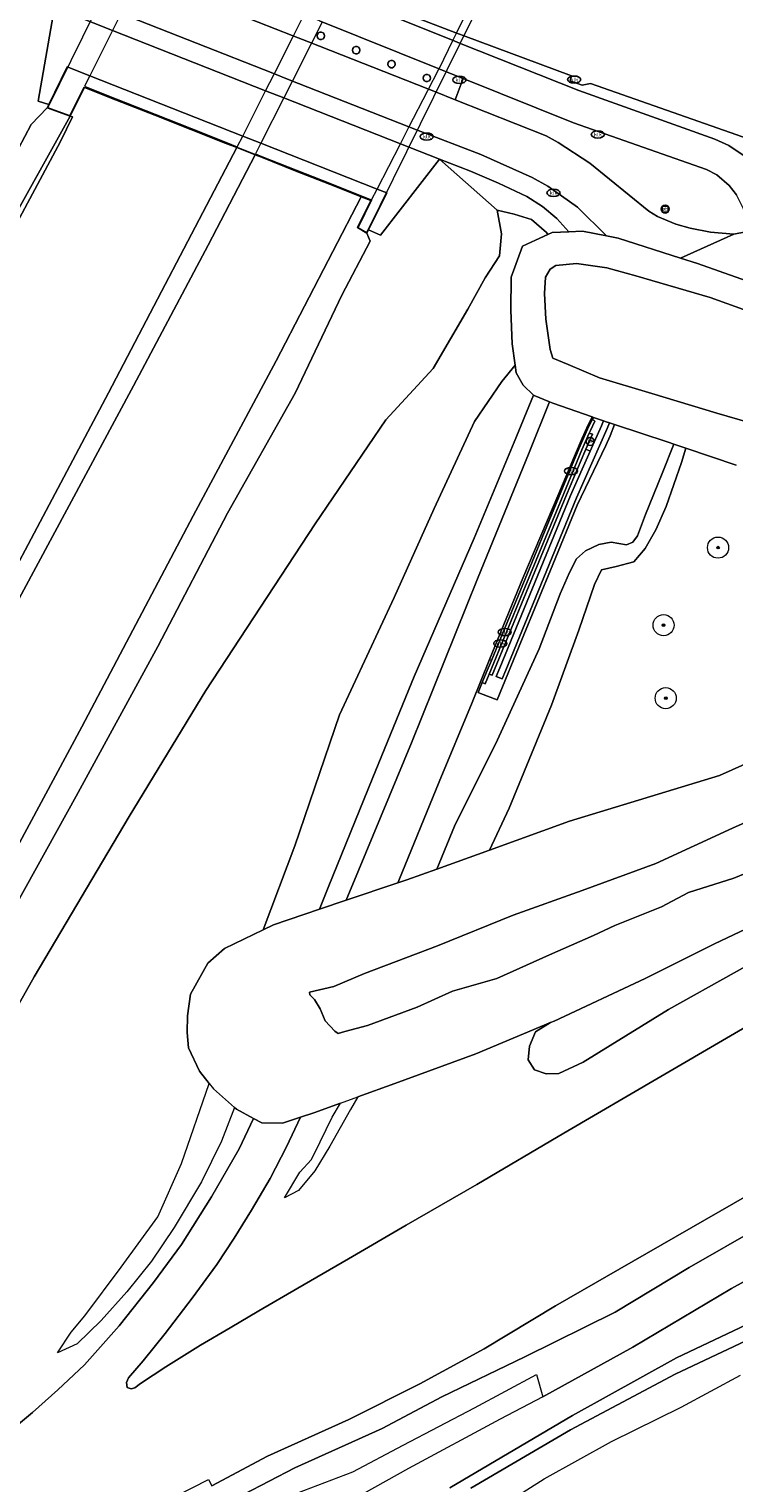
# Model space of a CAD drawing. Header units: metres. Extents: x 89394 to 92106, y 463550 to 466167.
# Tile 58 of 112: x 90991 to 91058, y 464448 to 464585. Entities that reach past the tile are written whole.
import ezdxf
from ezdxf.enums import TextEntityAlignment as Align

# ---------------------------------------------------------------- set-up
doc = ezdxf.new("R2010")
doc.units = ezdxf.units.M
for name, color, linetype, lineweight in [('B-PV-GR-BOOM-S', 90, 'Continuous', 25), ('B-PV-GR-BOUWLAND_BRAAKLIGGEND-GV', 200, 'Continuous', 13), ('B-PV-GR-GRAS-GV', 60, 'Continuous', 13), ('B-PV-GR-GROENVOORZIENING-GV', 80, 'Continuous', 18), ('B-PV-GW-TALUD_KRUIN-G', 90, 'Continuous', 18), ('B-PV-IE-MEUBILAIR-S', 7, 'Continuous', 25), ('B-PV-KW-KUNSTWERK-GV', 170, 'Continuous', 18), ('B-PV-KW-KUNSTWERK_PYLOON-GV', 170, 'Continuous', 18), ('B-PV-OG-TERREIN_OEVER-GV', 7, 'Continuous', 18), ('B-PV-OG-WATER_SLOOT-GV', 120, 'Continuous', 18), ('B-PV-OG-WEG-GV', 7, 'Continuous', 18), ('B-PV-VH-VERHARDING_ASFALT-GV', 210, 'Continuous', 18), ('B-PV-VH-VERHARDING_BETONSTRAATSTEEN-GV', 190, 'Continuous', 18), ('B-PV-VH-VERHARDING_GESLOTEN-GV', 210, 'Continuous', 18), ('B-PV-VH-VERHARDING_OPEN-GV', 40, 'Continuous', 18), ('B-PV-VH-VERHARDING_OPEN_TEGEL-GV', 90, 'Continuous', 18)]:
    doc.layers.add(name, color=color, linetype=linetype, lineweight=lineweight)
doc.styles.add('NLCS-ISO', font='NLCS-ISO.ttf')

# ---------------------------------------------------------------- blocks, each defined once
blk = doc.blocks.new('SIE-MEUBILAIR_BORD_VERKEER-SO')
blk.add_lwpolyline([(-0.5625, -0.5625), (0.5625, -0.5625), (0.5625, 0.5625), (-0.5625, 0.5625)], close=True)
at = {"style": 'NLCS-ISO'}
blk.add_text('vb', height=0.75, dxfattribs=at).set_placement((0, 0), align=Align.MIDDLE_CENTER)
blk = doc.blocks.new('SIE-MEUBILAIR_PAAL_HALTEPAAL-SO')
blk.add_circle((0, 0), 0.75)
at = {"style": 'NLCS-ISO'}
blk.add_text('ht', height=0.75, dxfattribs=at).set_placement((0, 0.06), align=Align.MIDDLE_CENTER)
blk = doc.blocks.new('SIE-MEUBILAIR_PAAL_VRI-SO')
blk.add_circle((0, 0), 0.75)
at = {"style": 'NLCS-ISO'}
blk.add_text('vri', height=0.75, dxfattribs=at).set_placement((-0.08, 0.07), align=Align.MIDDLE_CENTER)
blk = doc.blocks.new('SIE-MEUBILAIR_PUT_KOLK-SO')
blk.add_ellipse((0, 0), major_axis=(1.25, 0), ratio=0.54)
at = {"style": 'NLCS-ISO'}
blk.add_text('klk', height=0.75, dxfattribs=at).set_placement((0.03, 0), align=Align.MIDDLE_CENTER)
blk = doc.blocks.new('SGR-BOOM_GBKN-SO')
at = {"linetype": 'ByBlock', "lineweight": 18}
h = blk.add_hatch(color=0, dxfattribs=at)
h.dxf.hatch_style = 1
edge = h.paths.add_edge_path()
edge.add_arc((0, 0), 0.25, 0, 360)
at = {"color": 0, "linetype": 'ByBlock', "lineweight": 18}
for radius in [2, 0.25]:
    blk.add_circle((0, 0), radius, dxfattribs=at)
at = {"color": 0, "linetype": 'ByBlock', "lineweight": 18, "style": 'NLCS-ISO'}
blk.add_attdef('SOORT', (2.5, 0), '', height=1.5, dxfattribs=at)

msp = doc.modelspace()

# ---------------------------------------------------------------- linework, layer by layer
at = {"layer": 'B-PV-GR-BOUWLAND_BRAAKLIGGEND-GV', "flags": 128}
msp.add_lwpolyline([(90993.84, 464587.242), (90999.33, 464585.083), (91013.831, 464579.38), (91015.557, 464578.701), (91026.581, 464574.366), (91030.115, 464572.976), (91030.291, 464572.907), (91033.222, 464571.763), (91035.855, 464570.647), (91038.548, 464569.366), (91040.035, 464568.43), (91041.392, 464567.3), (91042.51, 464566.047), (91043.828, 464566.108), (91046.101, 464565.646), (91043.338, 464568.368), (91040.543, 464570.353), (91039.057, 464571.182), (91034.207, 464573.351), (91028.121, 464575.679), (91027.378, 464575.972), (91016.064, 464580.426), (91014.522, 464581.035), (91000.055, 464586.731)], dxfattribs=at)
at = {"layer": 'B-PV-GR-GRAS-GV', "flags": 128}
for points in [[(90900.416, 464413.743), (90908.526, 464427.804), (90916.734, 464442.385), (90922.336, 464452.521), (90926.464, 464457.909), (90931.921, 464467.01), (90936.827, 464476.386), (90942.365, 464485.894), (90950.408, 464499.462), (90960.282, 464517.251), (90967.337, 464530.496), (90976.57, 464548.183), (90984.104, 464562.405), (90989.252, 464571.645), (90991.644, 464576.2), (90993.168, 464577.779), (90993.308, 464578.067), (90992.303, 464578.412), (90993.84, 464587.242)], [(90983.506, 464480.661), (90991.916, 464495.588), (91000.911, 464510.753), (91008.171, 464522.668), (91018.521, 464538.436), (91025.221, 464548.271), (91029.677, 464553.123), (91032.973, 464558.732), (91034.593, 464561.683), (91035.964, 464563.777), (91036.167, 464565.863), (91035.74, 464568.095), (91030.291, 464572.907), (91024.718, 464565.731), (91023.582, 464566.242), (91023.422, 464565.918), (91023.71, 464565.145), (91021.054, 464560.057), (91016.626, 464550.776), (91010.222, 464539.43), (91003.617, 464526.837), (90995.917, 464512.666), (90988.207, 464498.838)], [(91058.362, 464543.969), (91053.608, 464545.57), (91053.192, 464544.216), (91051.751, 464540.058), (91050.748, 464537.864), (91049.734, 464536.103), (91048.69, 464534.84), (91047.011, 464534.388), (91045.621, 464534.06), (91044.944, 464532.683), (91043.475, 464528.364), (91040.869, 464521.265), (91036.883, 464511.533), (91035.032, 464507.576), (91042.596, 464510.292), (91056.783, 464514.636), (91067.931, 464519.615)], [(91061.04, 464500.946), (91056.305, 464498.695), (91049.757, 464495.422), (91041.143, 464491.4), (91040.796, 464491.255), (91039.358, 464490.381), (91038.793, 464489.016), (91038.69, 464487.744), (91039.285, 464486.79), (91040.39, 464486.419), (91041.587, 464486.438), (91043.888, 464487.526), (91051.95, 464492.494), (91064.397, 464499.432)], [(91060.644, 464471.953), (91053.917, 464468.099), (91046.925, 464463.873), (91038.351, 464459.64), (91030.511, 464455.861), (91024.869, 464452.852), (91016.585, 464449.141), (91009.305, 464445.361)], [(91016.127, 464446.501), (91022.095, 464448.761), (91026.853, 464451.294), (91033.609, 464454.816), (91039.477, 464457.961), (91040.077, 464455.855), (91048.591, 464460.544), (91057.911, 464466.103), (91068.19, 464471.768)]]:
    msp.add_lwpolyline(points, dxfattribs=at)
msp.add_lwpolyline([(91053.608, 464545.57), (91052.473, 464545.952), (91051.352, 464543.178), (91049.786, 464539.316), (91049.017, 464537.287), (91048.59, 464536.7), (91047.994, 464536.452), (91046.523, 464536.698), (91045.353, 464536.471), (91044.115, 464535.876), (91043.265, 464535.099), (91042.596, 464533.812), (91041.702, 464531.792), (91039.731, 464526.596), (91035.79, 464518.007), (91031.721, 464509.831), (91030.024, 464505.779), (91035.032, 464507.576), (91036.883, 464511.533), (91040.869, 464521.265), (91043.475, 464528.364), (91044.944, 464532.683), (91045.621, 464534.06), (91047.011, 464534.388), (91048.69, 464534.84), (91049.734, 464536.103), (91050.748, 464537.864), (91051.751, 464540.058), (91053.192, 464544.216)], close=True, dxfattribs=at)
at = {"layer": 'B-PV-GR-GROENVOORZIENING-GV', "flags": 128}
for points in [[(90989.054, 464565.685), (90995.321, 464576.987), (90993.168, 464577.779), (90991.644, 464576.2), (90989.252, 464571.645)], [(90988.207, 464498.838), (90995.917, 464512.666), (91003.617, 464526.837), (91010.222, 464539.43), (91016.626, 464550.776), (91021.054, 464560.057), (91023.71, 464565.145), (91023.422, 464565.918), (91022.533, 464566.448), (91023.781, 464569), (91022.883, 464569.354), (91014.841, 464553.825), (91006.985, 464539.191), (90996.45, 464519.222), (90983.948, 464496.06)], [(90989.079, 464452.127), (90991.783, 464454.374), (90994.155, 464456.535), (90996.678, 464458.881), (90999.966, 464462.568), (91003.231, 464466.67), (91005.873, 464470.276), (91008.703, 464474.772), (91011.338, 464479.323), (91012.684, 464482.195), (91011.09, 464483.06), (91010.891, 464483.233), (91009.665, 464480.041), (91007.749, 464476.192), (91005.192, 464471.885), (91003.036, 464468.691), (91000.69, 464465.781), (90998.281, 464463.065), (90996.006, 464460.864), (90994.152, 464460.01), (90995.42, 464461.977), (90996.734, 464463.536), (91000.158, 464468.133), (91003.63, 464472.897), (91005.875, 464477.941), (91008.494, 464485.48), (91007.559, 464486.664), (91006.535, 464488.86), (91006.396, 464490.33), (91006.428, 464491.906), (91006.71, 464493.944), (91008.349, 464496.88), (91009.931, 464498.253), (91013.597, 464500.037), (91016.606, 464507.974), (91020.837, 464520.355), (91025.985, 464531.463), (91029.788, 464539.873), (91033.591, 464548.093), (91036.174, 464551.872), (91037.432, 464553.422), (91037.155, 464555.437), (91037.028, 464558.645), (91037.082, 464561.763), (91038.134, 464564.699), (91039.374, 464565.237), (91040.538, 464565.78), (91040.405, 464565.962), (91039.005, 464567.191), (91037.362, 464567.705), (91035.74, 464568.095), (91036.167, 464565.863), (91035.964, 464563.777), (91034.593, 464561.683), (91032.973, 464558.732), (91029.677, 464553.123), (91025.221, 464548.271), (91018.521, 464538.436), (91008.171, 464522.668), (91000.911, 464510.753), (90991.916, 464495.588), (90983.506, 464480.661)], [(91064.397, 464499.432), (91051.95, 464492.494), (91043.888, 464487.526), (91041.587, 464486.438), (91040.39, 464486.419), (91039.285, 464486.79), (91038.69, 464487.744), (91038.793, 464489.016), (91039.358, 464490.381), (91040.796, 464491.255), (91033.715, 464488.302), (91026.045, 464485.485), (91022.551, 464484.225), (91021.856, 464483.025), (91019.901, 464479.555), (91018.495, 464477.243), (91016.955, 464475.38), (91015.617, 464474.69), (91017.066, 464477.122), (91018.161, 464478.314), (91019.004, 464479.971), (91020.12, 464482.299), (91020.904, 464483.631), (91018.384, 464482.722), (91017.118, 464482.299), (91015.822, 464479.507), (91014.252, 464476.519), (91012.505, 464473.528), (91010.864, 464470.86), (91009.222, 464468.387), (91006.868, 464465.189), (91004.336, 464461.842), (91002.24, 464459.255), (91000.842, 464457.665), (91000.653, 464457.211), (91000.733, 464456.746), (91001.12, 464456.608), (91001.458, 464456.704), (91002.004, 464457.113), (91004.402, 464458.71), (91007.662, 464460.732), (91010.475, 464462.391), (91013.176, 464464.007), (91016.889, 464466.13), (91021.684, 464468.913), (91027.119, 464472.099), (91033.805, 464475.938), (91042.04, 464480.786), (91051.225, 464486.144), (91063.669, 464493.398)], [(91059.581, 464475.003), (91049.88, 464469.41), (91041.26, 464464.478), (91034.51, 464460.396), (91028.418, 464457.08), (91021.721, 464453.73), (91014.012, 464450.255), (91008.733, 464447.435)], [(91009.305, 464445.361), (91016.585, 464449.141), (91024.869, 464452.852), (91030.511, 464455.861), (91038.351, 464459.64), (91046.925, 464463.873), (91053.917, 464468.099), (91060.644, 464471.953)], [(91068.19, 464471.768), (91057.911, 464466.103), (91048.591, 464460.544), (91040.077, 464455.855), (91036.035, 464453.756), (91027.347, 464449.096), (91019.065, 464444.441)], [(91031.259, 464447.267), (91042.885, 464454.099), (91052.699, 464459.549), (91070.092, 464467.78)]]:
    msp.add_lwpolyline(points, dxfattribs=at)
for points in [[(91033.222, 464571.763), (91030.291, 464572.907), (91035.74, 464568.095), (91037.362, 464567.705), (91039.005, 464567.191), (91040.405, 464565.962), (91040.538, 464565.78), (91040.952, 464565.974), (91042.51, 464566.047), (91041.392, 464567.3), (91040.035, 464568.43), (91038.548, 464569.366), (91035.855, 464570.647)], [(91039.187, 464550.597), (91038.201, 464551.538), (91037.531, 464552.706), (91037.432, 464553.422), (91036.174, 464551.872), (91033.591, 464548.093), (91029.788, 464539.873), (91025.985, 464531.463), (91020.837, 464520.355), (91016.606, 464507.974), (91013.597, 464500.037), (91014.572, 464500.512), (91018.933, 464501.98), (91019.755, 464504.021), (91023.972, 464514.425), (91027.903, 464523.975), (91033.57, 464537.08), (91037.339, 464546.154)], [(91040.703, 464549.951), (91039.233, 464550.553), (91039.187, 464550.597), (91037.339, 464546.154), (91033.57, 464537.08), (91027.903, 464523.975), (91023.972, 464514.425), (91019.755, 464504.021), (91018.933, 464501.98), (91021.447, 464502.827), (91022.615, 464505.649), (91027.646, 464517.71), (91033.896, 464533.207), (91038.767, 464545.155)], [(91052.473, 464545.952), (91051.91, 464546.142), (91046.862, 464547.807), (91046.452, 464546.737), (91046.024, 464545.827), (91043.322, 464540.189), (91041.008, 464534.59), (91038.035, 464527.388), (91035.735, 464521.773), (91034.154, 464522.393), (91033.95, 464522.483), (91034.326, 464523.406), (91034.714, 464524.319), (91035.199, 464525.501), (91035.029, 464525.578), (91033.371, 464521.519), (91030.266, 464514.036), (91026.436, 464504.688), (91026.351, 464504.479), (91027.179, 464504.757), (91030.024, 464505.779), (91031.721, 464509.831), (91035.79, 464518.007), (91039.731, 464526.596), (91041.702, 464531.792), (91042.596, 464533.812), (91043.265, 464535.099), (91044.115, 464535.876), (91045.353, 464536.471), (91046.523, 464536.698), (91047.994, 464536.452), (91048.59, 464536.7), (91049.017, 464537.287), (91049.786, 464539.316), (91051.352, 464543.178)]]:
    msp.add_lwpolyline(points, close=True, dxfattribs=at)
at = {"layer": 'B-PV-GW-TALUD_KRUIN-G', "flags": 128}
for points in [[(90993.308, 464578.067), (90995.054, 464581.645), (90997.184, 464580.806), (91011.661, 464575.098), (91013.388, 464574.417), (91024.374, 464570.087), (91025.304, 464569.72), (91023.582, 464566.242)], [(90883.128, 464381.454), (90891.24, 464396.562), (90900.416, 464413.743), (90908.526, 464427.804), (90916.734, 464442.385), (90922.336, 464452.521), (90926.464, 464457.909), (90931.921, 464467.01), (90936.827, 464476.386), (90942.365, 464485.894), (90950.408, 464499.462), (90960.282, 464517.251), (90967.337, 464530.496), (90976.57, 464548.183), (90984.104, 464562.405), (90989.252, 464571.645), (90991.644, 464576.2), (90993.168, 464577.779)], [(91035.74, 464568.095), (91037.362, 464567.705), (91039.005, 464567.191), (91040.405, 464565.962), (91040.538, 464565.78)], [(91023.582, 464566.242), (91023.422, 464565.918), (91023.71, 464565.145), (91021.054, 464560.057), (91016.626, 464550.776), (91010.222, 464539.43), (91003.617, 464526.837), (90995.917, 464512.666), (90988.207, 464498.838), (90980.854, 464484.419), (90973.101, 464470.099), (90964.861, 464455.938), (90957.911, 464443.858), (90951.473, 464433.424), (90945.923, 464423.901), (90942.144, 464418.285), (90940.809, 464415.196), (90940.616, 464413.7)], [(91037.432, 464553.422), (91036.174, 464551.872), (91033.591, 464548.093), (91029.788, 464539.873), (91025.985, 464531.463), (91020.837, 464520.355), (91016.606, 464507.974), (91013.597, 464500.037)], [(91113.216, 464510.827), (91108.984, 464506.527), (91104.746, 464502.376), (91100.36, 464498.697), (91095.952, 464495.439), (91090.774, 464490.816), (91085.568, 464486.938), (91079.543, 464483.153), (91074.131, 464480.075), (91066.801, 464475.499), (91060.644, 464471.953), (91053.917, 464468.099), (91046.925, 464463.873), (91038.351, 464459.64), (91030.511, 464455.861), (91024.869, 464452.852), (91016.585, 464449.141), (91009.305, 464445.361), (91003.241, 464441.91), (90996.108, 464438.533), (90986.694, 464432.874)]]:
    msp.add_lwpolyline(points, dxfattribs=at)
at = {"layer": 'B-PV-KW-KUNSTWERK-GV', "flags": 128}
for points in [[(90993.222, 464577.797), (90995.296, 464577.049), (90996.657, 464579.762), (91023.851, 464569.026), (91022.6, 464566.465), (91023.401, 464565.989), (91055.068, 464630.098), (91054.142, 464630.463), (91052.869, 464627.732), (91024.623, 464638.82), (91025.845, 464641.561), (91024.846, 464641.991)], [(90993.168, 464577.779), (90995.321, 464576.987), (90996.681, 464579.699), (90999.633, 464578.534), (91003.339, 464577.07), (91006.761, 464575.719), (91010.017, 464574.434), (91011.095, 464574.008), (91012.83, 464573.323), (91013.428, 464573.087), (91016.642, 464571.818), (91019.869, 464570.544), (91022.883, 464569.354), (91023.781, 464569), (91022.533, 464566.448), (91023.422, 464565.918), (91023.582, 464566.242), (91025.304, 464569.72), (91024.374, 464570.087), (91013.388, 464574.417), (91011.661, 464575.098), (90997.184, 464580.806), (90995.054, 464581.645), (90993.308, 464578.067)]]:
    msp.add_lwpolyline(points, close=True, dxfattribs=at)
at = {"layer": 'B-PV-KW-KUNSTWERK_PYLOON-GV', "flags": 128}
for points in [[(91018.705, 464584.579), (91018.74, 464584.428), (91018.837, 464584.306), (91018.977, 464584.239), (91019.132, 464584.239), (91019.272, 464584.306), (91019.369, 464584.428), (91019.404, 464584.579), (91019.37, 464584.731), (91019.273, 464584.853), (91019.132, 464584.92), (91018.977, 464584.92), (91018.836, 464584.853), (91018.739, 464584.731)], [(91022.053, 464583.223), (91022.088, 464583.072), (91022.185, 464582.95), (91022.325, 464582.883), (91022.48, 464582.883), (91022.62, 464582.95), (91022.717, 464583.072), (91022.752, 464583.223), (91022.718, 464583.375), (91022.621, 464583.497), (91022.48, 464583.564), (91022.325, 464583.564), (91022.184, 464583.497), (91022.087, 464583.375)], [(91025.406, 464581.902), (91025.441, 464581.751), (91025.538, 464581.629), (91025.678, 464581.562), (91025.833, 464581.562), (91025.973, 464581.629), (91026.07, 464581.751), (91026.105, 464581.902), (91026.071, 464582.054), (91025.974, 464582.176), (91025.833, 464582.243), (91025.678, 464582.243), (91025.537, 464582.176), (91025.44, 464582.054)], [(91028.727, 464580.585), (91028.762, 464580.434), (91028.859, 464580.312), (91028.999, 464580.245), (91029.154, 464580.245), (91029.294, 464580.312), (91029.391, 464580.434), (91029.426, 464580.585), (91029.392, 464580.737), (91029.295, 464580.859), (91029.154, 464580.926), (91028.999, 464580.926), (91028.858, 464580.859), (91028.761, 464580.737)]]:
    msp.add_lwpolyline(points, close=True, dxfattribs=at)
at = {"layer": 'B-PV-OG-TERREIN_OEVER-GV', "flags": 128}
for points in [[(91061.404, 464560.665), (91054.697, 464563.034), (91053.078, 464563.55), (91047.192, 464565.425), (91046.101, 464565.646), (91043.828, 464566.108), (91042.51, 464566.047), (91040.952, 464565.974), (91040.538, 464565.78), (91039.374, 464565.237), (91038.134, 464564.699), (91037.082, 464561.763), (91037.028, 464558.645), (91037.155, 464555.437), (91037.432, 464553.422), (91037.531, 464552.706), (91038.201, 464551.538), (91039.187, 464550.597), (91039.233, 464550.553), (91040.703, 464549.951), (91041.002, 464549.829), (91044.74, 464548.53), (91044.845, 464548.494), (91045.811, 464548.158), (91046.048, 464548.076), (91046.382, 464547.965), (91046.862, 464547.807), (91051.91, 464546.142), (91052.473, 464545.952), (91053.608, 464545.57), (91058.362, 464543.969)], [(91064.81, 464546.481), (91056.52, 464548.905), (91050.393, 464550.747), (91045.412, 464552.246), (91042.463, 464553.498), (91041.017, 464554.102), (91040.755, 464554.898), (91040.352, 464557.769), (91040.216, 464560.221), (91040.33, 464561.749), (91040.743, 464562.507), (91041.31, 464562.871), (91043.264, 464563.031), (91046.124, 464562.645), (91048.869, 464561.877), (91055.901, 464559.819), (91062.54, 464557.431)], [(91067.931, 464519.615), (91056.783, 464514.636), (91042.596, 464510.292), (91035.032, 464507.576), (91030.024, 464505.779), (91027.179, 464504.757), (91026.351, 464504.479), (91021.447, 464502.827), (91018.933, 464501.98), (91014.572, 464500.512), (91013.597, 464500.037), (91009.931, 464498.253), (91008.349, 464496.88), (91006.71, 464493.944), (91006.428, 464491.906), (91006.396, 464490.33), (91006.535, 464488.86), (91007.559, 464486.664), (91008.494, 464485.48), (91008.886, 464484.984), (91010.891, 464483.233), (91011.09, 464483.06), (91012.684, 464482.195), (91013.459, 464481.776), (91015.417, 464481.731), (91017.118, 464482.299), (91018.384, 464482.722), (91020.904, 464483.631), (91022.551, 464484.225), (91026.045, 464485.485), (91033.715, 464488.302), (91040.796, 464491.255), (91041.143, 464491.4), (91049.757, 464495.422), (91056.305, 464498.695), (91061.04, 464500.946)], [(91061.192, 464506.171), (91058.144, 464504.926), (91053.859, 464503.545), (91051.297, 464502.212), (91046.867, 464500.44), (91044.852, 464499.486), (91040.696, 464497.672), (91035.709, 464495.437), (91031.52, 464494.213), (91028.159, 464492.7), (91023.487, 464490.981), (91021.33, 464490.411), (91020.682, 464490.237), (91020.382, 464490.442), (91019.461, 464491.415), (91019.002, 464492.557), (91018.459, 464493.435), (91018.011, 464493.893), (91017.985, 464494.129), (91020.284, 464494.673), (91023.194, 464495.902), (91030.086, 464498.507), (91037.251, 464501.406), (91043.796, 464503.748), (91050.773, 464506.29), (91058.022, 464509.642), (91063.094, 464511.899)], [(91070.092, 464467.78), (91052.699, 464459.549), (91042.885, 464454.099), (91031.259, 464447.267)], [(91033.266, 464447.233), (91042.674, 464452.735), (91052.572, 464458.002), (91061.494, 464462.201)]]:
    msp.add_lwpolyline(points, dxfattribs=at)
at = {"layer": 'B-PV-OG-WATER_SLOOT-GV', "flags": 128}
for points in [[(91062.54, 464557.431), (91055.901, 464559.819), (91048.869, 464561.877), (91046.124, 464562.645), (91043.264, 464563.031), (91041.31, 464562.871), (91040.743, 464562.507), (91040.33, 464561.749), (91040.216, 464560.221), (91040.352, 464557.769), (91040.755, 464554.898), (91041.017, 464554.102), (91042.463, 464553.498), (91045.412, 464552.246), (91050.393, 464550.747), (91056.52, 464548.905), (91064.81, 464546.481)], [(91063.094, 464511.899), (91058.022, 464509.642), (91050.773, 464506.29), (91043.796, 464503.748), (91037.251, 464501.406), (91030.086, 464498.507), (91023.194, 464495.902), (91020.284, 464494.673), (91017.985, 464494.129), (91018.011, 464493.893), (91018.459, 464493.435), (91019.002, 464492.557), (91019.461, 464491.415), (91020.382, 464490.442), (91020.682, 464490.237), (91021.33, 464490.411), (91023.487, 464490.981), (91028.159, 464492.7), (91031.52, 464494.213), (91035.709, 464495.437), (91040.696, 464497.672), (91044.852, 464499.486), (91046.867, 464500.44), (91051.297, 464502.212), (91053.859, 464503.545), (91058.144, 464504.926), (91061.192, 464506.171)], [(91061.494, 464462.201), (91052.572, 464458.002), (91042.674, 464452.735), (91033.266, 464447.233)], [(91036.91, 464446.02), (91040.18, 464448.1), (91046.57, 464451.65), (91053.15, 464454.88), (91058.78, 464457.92)]]:
    msp.add_lwpolyline(points, dxfattribs=at)
at = {"layer": 'B-PV-OG-WEG-GV', "flags": 128}
msp.add_lwpolyline([(91032.524, 464580.533), (91031.771, 464578.53), (91040.378, 464575.109), (91041.508, 464574.495), (91044.499, 464572.528), (91050.109, 464567.986), (91050.931, 464567.485), (91052.659, 464566.766), (91053.996, 464566.375), (91055.929, 464566.011), (91058.131, 464565.831), (91059.278, 464566.039), (91059.474, 464566.314), (91059.48, 464566.966), (91059.064, 464568.223), (91058.404, 464569.526), (91057.7, 464570.431), (91056.54, 464571.415), (91055.539, 464571.925), (91042.972, 464576.355)], close=True, dxfattribs=at)
at = {"layer": 'B-PV-VH-VERHARDING_ASFALT-GV', "flags": 128}
for points in [[(91000.055, 464586.731), (91014.522, 464581.035), (91016.064, 464580.426), (91027.378, 464575.972), (91028.121, 464575.679), (91034.207, 464573.351), (91039.057, 464571.182), (91040.543, 464570.353), (91043.338, 464568.368), (91046.101, 464565.646), (91047.192, 464565.425), (91053.078, 464563.55), (91058.131, 464565.831), (91055.929, 464566.011), (91053.996, 464566.375), (91052.659, 464566.766), (91050.931, 464567.485), (91050.109, 464567.986), (91044.499, 464572.528), (91041.508, 464574.495), (91040.378, 464575.109), (91031.771, 464578.53), (91029.898, 464579.274), (91029.192, 464579.563), (91017.903, 464583.994), (91016.331, 464584.614), (91001.861, 464590.304)], [(91059.108, 464573.238), (91057.652, 464574.218), (91056.354, 464574.813), (91043.474, 464579.401), (91032.17, 464583.896), (91031.501, 464584.166), (91020.283, 464588.688)], [(91020.545, 464589.212), (91031.841, 464584.858), (91032.534, 464584.595), (91042.778, 464580.799), (91042.647, 464580.327), (91043.799, 464579.905), (91044.591, 464580.076), (91059.588, 464574.819), (91059.418, 464574.311), (91060.579, 464573.933), (91061.274, 464574.089), (91065.513, 464572.682), (91069.04, 464582.65), (91063.974, 464584.383), (91058.916, 464586.143)], [(91018.93, 464586.009), (91030.153, 464581.485), (91030.85, 464581.202), (91032.524, 464580.533), (91042.972, 464576.355), (91055.539, 464571.925), (91056.54, 464571.415), (91057.7, 464570.431), (91058.404, 464569.526)], [(90982.625, 464520.056), (90998.97, 464550.804), (91011.095, 464574.008), (91010.017, 464574.434), (91006.761, 464575.719), (91003.339, 464577.07), (90999.633, 464578.534), (90996.681, 464579.699), (90995.321, 464576.987), (90995.565, 464576.907), (90994.423, 464574.582), (90988.87, 464564.209)], [(90983.948, 464496.06), (90996.45, 464519.222), (91006.985, 464539.191), (91014.841, 464553.825), (91022.883, 464569.354), (91019.869, 464570.544), (91016.642, 464571.818), (91013.428, 464573.087), (91012.83, 464573.323), (91008.396, 464564.793), (91001.313, 464551.489), (90989.156, 464528.838)], [(91059.278, 464566.039), (91058.131, 464565.831), (91053.078, 464563.55), (91054.697, 464563.034), (91061.404, 464560.665)], [(91063.669, 464493.398), (91051.225, 464486.144), (91042.04, 464480.786), (91033.805, 464475.938), (91027.119, 464472.099), (91021.684, 464468.913), (91016.889, 464466.13), (91013.176, 464464.007), (91010.475, 464462.391), (91007.662, 464460.732), (91004.402, 464458.71), (91002.004, 464457.113), (91001.458, 464456.704), (91001.12, 464456.608), (91000.733, 464456.746), (91000.653, 464457.211), (91000.842, 464457.665), (91002.24, 464459.255), (91004.336, 464461.842), (91006.868, 464465.189), (91009.222, 464468.387), (91010.864, 464470.86), (91012.505, 464473.528), (91014.252, 464476.519), (91015.822, 464479.507), (91017.118, 464482.299), (91015.417, 464481.731), (91013.459, 464481.776), (91012.684, 464482.195), (91011.338, 464479.323), (91008.703, 464474.772), (91005.873, 464470.276), (91003.231, 464466.67), (90999.966, 464462.568), (90996.678, 464458.881), (90994.155, 464456.535), (90991.783, 464454.374), (90989.079, 464452.127)], [(91005.334, 464446.468), (91008.426, 464448.04), (91008.733, 464447.435), (91014.012, 464450.255), (91021.721, 464453.73), (91028.418, 464457.08), (91034.51, 464460.396), (91041.26, 464464.478), (91049.88, 464469.41), (91059.581, 464475.003)]]:
    msp.add_lwpolyline(points, dxfattribs=at)
msp.add_lwpolyline([(91035.029, 464525.578), (91038.173, 464533.293), (91041.582, 464541.297), (91043.051, 464544.808), (91043.776, 464546.515), (91044.368, 464547.782), (91044.74, 464548.53), (91041.002, 464549.829), (91040.703, 464549.951), (91038.767, 464545.155), (91033.896, 464533.207), (91027.646, 464517.71), (91022.615, 464505.649), (91021.447, 464502.827), (91026.351, 464504.479), (91026.436, 464504.688), (91030.266, 464514.036), (91033.371, 464521.519)], close=True, dxfattribs=at)
at = {"layer": 'B-PV-VH-VERHARDING_BETONSTRAATSTEEN-GV', "flags": 128}
for points in [[(90983.416, 464599.933), (90983.008, 464599.924), (90982.55, 464599.654), (90982.087, 464598.728), (90991.735, 464594.47), (90999.689, 464591.195), (91001.861, 464590.304), (91016.331, 464584.614), (91017.903, 464583.994), (91029.192, 464579.563), (91029.898, 464579.274), (91031.771, 464578.53), (91032.524, 464580.533), (91030.85, 464581.202), (91030.153, 464581.485), (91018.93, 464586.009), (91017.35, 464586.644), (91002.924, 464592.443), (91000.74, 464593.323), (90991.489, 464597.019)], [(91018.705, 464584.579), (91018.739, 464584.731), (91018.836, 464584.853), (91018.977, 464584.92), (91019.132, 464584.92), (91019.273, 464584.853), (91019.37, 464584.731), (91019.404, 464584.579), (91019.369, 464584.428), (91019.272, 464584.306), (91019.132, 464584.239), (91018.977, 464584.239), (91018.837, 464584.306), (91018.74, 464584.428)], [(91022.053, 464583.223), (91022.087, 464583.375), (91022.184, 464583.497), (91022.325, 464583.564), (91022.48, 464583.564), (91022.621, 464583.497), (91022.718, 464583.375), (91022.752, 464583.223), (91022.717, 464583.072), (91022.62, 464582.95), (91022.48, 464582.883), (91022.325, 464582.883), (91022.185, 464582.95), (91022.088, 464583.072)], [(91025.406, 464581.902), (91025.44, 464582.054), (91025.537, 464582.176), (91025.678, 464582.243), (91025.833, 464582.243), (91025.974, 464582.176), (91026.071, 464582.054), (91026.105, 464581.902), (91026.07, 464581.751), (91025.973, 464581.629), (91025.833, 464581.562), (91025.678, 464581.562), (91025.538, 464581.629), (91025.441, 464581.751)], [(91028.727, 464580.585), (91028.761, 464580.737), (91028.858, 464580.859), (91028.999, 464580.926), (91029.154, 464580.926), (91029.295, 464580.859), (91029.392, 464580.737), (91029.426, 464580.585), (91029.391, 464580.434), (91029.294, 464580.312), (91029.154, 464580.245), (91028.999, 464580.245), (91028.859, 464580.312), (91028.762, 464580.434)]]:
    msp.add_lwpolyline(points, close=True, dxfattribs=at)
for points in [[(91020.283, 464588.688), (91031.501, 464584.166), (91032.17, 464583.896), (91043.474, 464579.401), (91056.354, 464574.813), (91057.652, 464574.218), (91059.108, 464573.238)], [(91059.588, 464574.819), (91044.591, 464580.076), (91043.799, 464579.905), (91042.647, 464580.327), (91042.778, 464580.799), (91032.534, 464584.595), (91031.841, 464584.858), (91020.545, 464589.212)]]:
    msp.add_lwpolyline(points, dxfattribs=at)
at = {"layer": 'B-PV-VH-VERHARDING_GESLOTEN-GV', "flags": 128}
for points in [[(91019.18, 464585.854), (91018.123, 464583.768), (91016.353, 464580.272), (91015.557, 464578.701), (91013.388, 464574.417), (91012.879, 464573.412), (91013.474, 464573.176), (91016.688, 464571.908), (91019.915, 464570.634), (91023.855, 464569.079), (91024.374, 464570.087), (91026.581, 464574.366), (91027.388, 464575.933), (91029.186, 464579.42), (91030.217, 464581.419), (91030.271, 464581.525), (91031.561, 464584.138), (91031.897, 464584.818), (91036.574, 464594.294)], [(91000.119, 464586.655), (90999.33, 464585.083), (90997.184, 464580.806), (90996.682, 464579.806), (90999.699, 464578.615), (91003.376, 464577.163), (91006.81, 464575.808), (91010.069, 464574.521), (91011.152, 464574.093), (91011.661, 464575.098), (91013.831, 464579.38), (91014.627, 464580.95), (91016.398, 464584.446), (91017.462, 464586.545)]]:
    msp.add_lwpolyline(points, dxfattribs=at)
for points in [[(90936.114, 464467.473), (90939.568, 464473.656), (90948.363, 464489.23), (90958.224, 464506.797), (90967.425, 464523.666), (90974.936, 464537.713), (90982.292, 464551.997), (90988.87, 464564.209), (90994.423, 464574.582), (90995.565, 464576.907), (90995.321, 464576.987), (90989.054, 464565.685), (90986.392, 464560.646), (90979.18, 464547.108), (90970.118, 464530.043), (90961.646, 464514.093), (90951.895, 464496.545), (90942.472, 464479.741), (90935.638, 464467.731)], [(91044.455, 464546.995), (91044.561, 464547.264), (91044.991, 464548.139), (91044.929, 464548.181), (91044.723, 464548.279), (91044.293, 464547.365), (91043.475, 464545.523), (91041.76, 464541.411), (91037.941, 464532.146), (91035.199, 464525.501), (91034.714, 464524.319), (91034.326, 464523.406), (91034.529, 464523.31), (91034.608, 464523.284), (91034.982, 464524.212), (91038.214, 464532.038), (91042.044, 464541.294), (91043.757, 464545.41)]]:
    msp.add_lwpolyline(points, close=True, dxfattribs=at)
at = {"layer": 'B-PV-VH-VERHARDING_OPEN-GV', "flags": 128}
for points in [[(91013.388, 464574.417), (91024.374, 464570.087), (91025.304, 464569.72), (91023.582, 464566.242), (91024.718, 464565.731), (91030.291, 464572.907), (91030.115, 464572.976), (91026.581, 464574.366), (91015.557, 464578.701), (91013.831, 464579.38), (90999.33, 464585.083), (90993.84, 464587.242), (90992.303, 464578.412), (90993.308, 464578.067), (90995.054, 464581.645), (90997.184, 464580.806), (91011.661, 464575.098)], [(91012.83, 464573.323), (91011.095, 464574.008), (90998.97, 464550.804), (90982.625, 464520.056), (90967.305, 464492.22), (90959.099, 464477.628), (90960.98, 464476.93), (90973.354, 464499.761), (90989.156, 464528.838), (91001.313, 464551.489), (91008.396, 464564.793)], [(91044.723, 464548.279), (91044.845, 464548.494), (91044.74, 464548.53), (91044.368, 464547.782), (91043.776, 464546.515), (91043.051, 464544.808), (91041.582, 464541.297), (91038.173, 464533.293), (91035.029, 464525.578), (91035.199, 464525.501), (91037.941, 464532.146), (91041.76, 464541.411), (91043.475, 464545.523), (91044.293, 464547.365)]]:
    msp.add_lwpolyline(points, close=True, dxfattribs=at)
at = {"layer": 'B-PV-VH-VERHARDING_OPEN_TEGEL-GV', "flags": 128}
for points in [[(91045.811, 464548.158), (91044.845, 464548.494), (91044.723, 464548.279), (91044.929, 464548.181), (91044.991, 464548.139), (91044.561, 464547.264), (91044.455, 464546.995), (91044.758, 464546.899), (91044.5, 464546.321), (91044.91, 464546.135), (91045.602, 464547.706)], [(91046.862, 464547.807), (91046.382, 464547.965), (91046.147, 464547.454), (91043.252, 464540.881), (91036.553, 464524.598), (91036.205, 464523.75), (91035.648, 464523.974), (91035.995, 464524.817), (91042.697, 464541.11), (91044.546, 464545.309), (91044.123, 464545.496), (91044.031, 464545.268), (91042.316, 464541.179), (91038.497, 464531.92), (91035.265, 464524.098), (91034.982, 464524.212), (91034.608, 464523.284), (91034.529, 464523.31), (91034.326, 464523.406), (91033.95, 464522.483), (91034.154, 464522.393), (91035.735, 464521.773), (91038.035, 464527.388), (91041.008, 464534.59), (91043.322, 464540.189), (91046.024, 464545.827), (91046.452, 464546.737)], [(91044.123, 464545.496), (91044.5, 464546.321), (91044.758, 464546.899), (91044.455, 464546.995), (91043.757, 464545.41), (91042.044, 464541.294), (91038.214, 464532.038), (91034.982, 464524.212), (91035.265, 464524.098), (91038.497, 464531.92), (91042.316, 464541.179), (91044.031, 464545.268)], [(91046.382, 464547.965), (91046.048, 464548.076), (91045.811, 464548.158), (91045.602, 464547.706), (91044.91, 464546.135), (91044.546, 464545.309), (91042.697, 464541.11), (91035.995, 464524.817), (91035.648, 464523.974), (91036.205, 464523.75), (91036.553, 464524.598), (91043.252, 464540.881), (91046.147, 464547.454)], [(91044.91, 464546.135), (91044.5, 464546.321), (91044.123, 464545.496), (91044.546, 464545.309)]]:
    msp.add_lwpolyline(points, close=True, dxfattribs=at)

# ---------------------------------------------------------------- block references
at = {"layer": 'B-PV-GR-BOOM-S', "xscale": 0.5, "yscale": 0.5, "zscale": 0.5}
for p in [(91056.644, 464536.175), (91051.49, 464528.842), (91051.695, 464521.937)]:
    msp.add_blockref('SGR-BOOM_GBKN-SO', p, dxfattribs=at)
at = {"layer": 'B-PV-IE-MEUBILAIR-S', "xscale": 0.5, "yscale": 0.5, "zscale": 0.5}
for name, p in [('SIE-MEUBILAIR_PUT_KOLK-SO', (91032.169, 464580.413)), ('SIE-MEUBILAIR_PUT_KOLK-SO', (91043.027, 464580.438)), ('SIE-MEUBILAIR_PUT_KOLK-SO', (91029.077, 464575.049)), ('SIE-MEUBILAIR_PUT_KOLK-SO', (91045.271, 464575.247)), ('SIE-MEUBILAIR_PUT_KOLK-SO', (91041.074, 464569.726)), ('SIE-MEUBILAIR_PAAL_VRI-SO', (91051.642, 464568.195)), ('SIE-MEUBILAIR_BORD_VERKEER-SO', (91051.642, 464568.195)), ('SIE-MEUBILAIR_PAAL_HALTEPAAL-SO', (91044.542, 464546.215)), ('SIE-MEUBILAIR_PUT_KOLK-SO', (91042.731, 464543.416)), ('SIE-MEUBILAIR_PUT_KOLK-SO', (91036.454, 464528.188)), ('SIE-MEUBILAIR_PUT_KOLK-SO', (91036.038, 464527.107))]:
    msp.add_blockref(name, p, dxfattribs=at)

doc.saveas('drawing.dxf')
